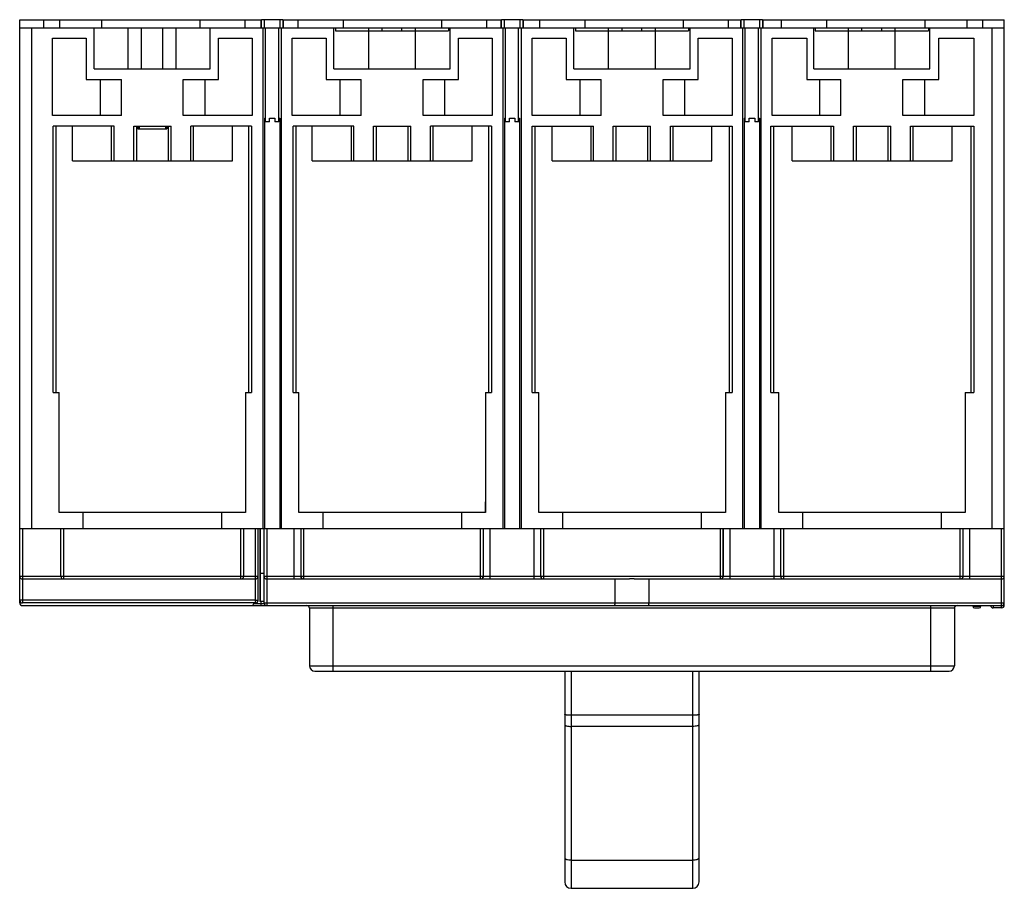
# Model space of a CAD drawing. Header units: millimetres. Extents: x 25 to 210, y 84 to 247.
import ezdxf

# ---------------------------------------------------------------- set-up
doc = ezdxf.new("R2010")
doc.units = ezdxf.units.MM
doc.header["$LTSCALE"] = 21.526205
doc.layers.get('0').update_dxf_attribs({"linetype": 'CONTINUOUS'})

msp = doc.modelspace()

# ---------------------------------------------------------------- linework, layer by layer
at = {"color": 7, "linetype": 'Continuous'}
for p, q in [((24.81, 138.46), (24.81, 247.46)), ((24.81, 247.46), (70.11, 247.46)), ((24.81, 245.96), (209.51, 245.96)), ((27.06, 151.96), (27.06, 245.96)), ((29.32, 245.96), (29.32, 247.46)), ((32.25, 247.46), (32.25, 245.96)), ((38.76, 238.26), (38.76, 245.96)), ((40.2, 245.96), (40.2, 247.46)), ((45.15, 238.26), (45.15, 245.96)), ((47.66, 238.26), (47.66, 245.96)), ((51.66, 238.26), (51.66, 245.96)), ((54.18, 238.26), (54.18, 245.96)), ((58.59, 247.46), (58.59, 245.96)), ((60.56, 238.26), (60.56, 245.96)), ((67.1, 245.96), (67.1, 247.46)), ((70.11, 245.96), (70.11, 247.46)), ((70.16, 245.96), (70.16, 247.46)), ((74.16, 247.46), (70.16, 247.46)), ((70.41, 245.96), (70.41, 151.96)), ((70.66, 247.46), (70.66, 245.96)), ((70.92, 228.26), (70.92, 245.96)), ((73.4, 228.26), (73.4, 245.96)), ((73.66, 245.96), (73.66, 247.46)), ((73.91, 151.96), (73.91, 245.96)), ((74.16, 247.46), (74.16, 245.96)), ((74.22, 247.46), (74.22, 245.96)), ((74.22, 247.46), (115.11, 247.46)), ((77.03, 245.96), (77.03, 247.46)), ((83.76, 238.26), (83.76, 245.96)), ((84.06, 245.96), (84.06, 245.36)), ((85.55, 245.96), (85.55, 247.46)), ((90.27, 238.26), (90.27, 245.96)), ((92.81, 245.36), (92.81, 245.96)), ((96.51, 245.36), (96.51, 245.96)), ((99.05, 238.26), (99.05, 245.96)), ((103.93, 247.46), (103.93, 245.96)), ((105.26, 245.96), (105.26, 245.36)), ((105.56, 238.26), (105.56, 245.96)), ((112.45, 245.96), (112.45, 247.46)), ((115.11, 245.96), (115.11, 247.46)), ((115.16, 245.96), (115.16, 247.46)), ((119.16, 247.46), (115.16, 247.46)), ((115.41, 245.96), (115.41, 151.96)), ((115.66, 247.46), (115.66, 245.96)), ((115.92, 228.26), (115.92, 245.96)), ((118.4, 228.26), (118.4, 245.96)), ((118.66, 245.96), (118.66, 247.46)), ((118.91, 151.96), (118.91, 245.96)), ((119.16, 247.46), (119.16, 245.96)), ((119.22, 247.46), (119.22, 245.96)), ((119.22, 247.46), (160.11, 247.46)), ((122.38, 245.96), (122.38, 247.46)), ((128.76, 238.26), (128.76, 245.96)), ((129.06, 245.96), (129.06, 245.36)), ((130.89, 245.96), (130.89, 247.46)), ((135.27, 238.26), (135.27, 245.96)), ((137.81, 245.36), (137.81, 245.96)), ((141.51, 245.36), (141.51, 245.96)), ((144.05, 238.26), (144.05, 245.96)), ((149.28, 247.46), (149.28, 245.96)), ((150.26, 245.96), (150.26, 245.36)), ((150.56, 238.26), (150.56, 245.96)), ((157.79, 245.96), (157.79, 247.46)), ((160.11, 245.96), (160.11, 247.46)), ((160.16, 245.96), (160.16, 247.46)), ((164.16, 247.46), (160.16, 247.46)), ((160.41, 245.96), (160.41, 151.96)), ((160.66, 247.46), (160.66, 245.96)), ((160.92, 228.26), (160.92, 245.96)), ((163.4, 228.26), (163.4, 245.96)), ((163.66, 245.96), (163.66, 247.46)), ((163.91, 151.96), (163.91, 245.96)), ((164.16, 247.46), (164.16, 245.96)), ((164.22, 247.46), (164.22, 245.96)), ((164.22, 247.46), (209.51, 247.46)), ((167.72, 245.96), (167.72, 247.46)), ((173.76, 238.26), (173.76, 245.96)), ((174.06, 245.96), (174.06, 245.36)), ((176.24, 245.96), (176.24, 247.46)), ((180.27, 238.26), (180.27, 245.96)), ((182.81, 245.36), (182.81, 245.96)), ((186.51, 245.36), (186.51, 245.96)), ((189.05, 238.26), (189.05, 245.96)), ((194.62, 247.46), (194.62, 245.96)), ((195.26, 245.96), (195.26, 245.36)), ((195.56, 238.26), (195.56, 245.96)), ((202.57, 245.96), (202.57, 247.46)), ((205.5, 245.96), (205.5, 247.46)), ((207.26, 151.96), (207.26, 245.96)), ((209.51, 137.54), (209.51, 247.46)), ((30.94, 229.46), (30.94, 243.96)), ((30.94, 243.96), (37.29, 243.96)), ((37.29, 243.96), (37.29, 236.26)), ((62.09, 236.26), (62.09, 243.96)), ((62.09, 243.96), (68.44, 243.96)), ((68.44, 243.96), (68.44, 229.46)), ((75.94, 229.46), (75.94, 243.96)), ((75.94, 243.96), (82.29, 243.96)), ((82.29, 243.96), (82.29, 236.26)), ((84.06, 245.36), (105.26, 245.36)), ((107.09, 236.26), (107.09, 243.96)), ((107.09, 243.96), (113.44, 243.96)), ((113.44, 243.96), (113.44, 229.46)), ((120.94, 229.46), (120.94, 243.96)), ((120.94, 243.96), (127.29, 243.96)), ((127.29, 243.96), (127.29, 236.26)), ((129.06, 245.36), (150.26, 245.36)), ((152.09, 236.26), (152.09, 243.96)), ((152.09, 243.96), (158.44, 243.96)), ((158.44, 243.96), (158.44, 229.46)), ((165.94, 229.46), (165.94, 243.96)), ((165.94, 243.96), (172.46, 243.96)), ((172.46, 243.96), (172.46, 236.26)), ((174.06, 245.36), (195.26, 245.36)), ((197.26, 236.26), (197.26, 243.96)), ((197.26, 243.96), (203.79, 243.96)), ((203.79, 243.96), (203.79, 229.46)), ((38.76, 238.26), (60.56, 238.26)), ((83.76, 238.26), (105.56, 238.26)), ((128.76, 238.26), (150.56, 238.26)), ((173.76, 238.26), (195.56, 238.26)), ((37.29, 236.26), (43.87, 236.26)), ((39.87, 236.26), (39.87, 229.46)), ((43.87, 229.46), (43.87, 236.26)), ((55.48, 229.46), (55.48, 236.26)), ((55.48, 236.26), (62.09, 236.26)), ((59.5, 236.26), (59.5, 229.46)), ((82.29, 236.26), (88.87, 236.26)), ((84.87, 236.26), (84.87, 229.46)), ((88.87, 229.46), (88.87, 236.26)), ((100.49, 229.46), (100.49, 236.26)), ((100.49, 236.26), (107.09, 236.26)), ((104.51, 236.26), (104.51, 229.46)), ((127.29, 236.26), (133.86, 236.26)), ((129.86, 236.26), (129.86, 229.46)), ((133.86, 229.46), (133.86, 236.26)), ((145.49, 229.46), (145.49, 236.26)), ((145.49, 236.26), (152.09, 236.26)), ((149.51, 236.26), (149.51, 229.46)), ((172.46, 236.26), (178.86, 236.26)), ((174.86, 236.26), (174.86, 229.46)), ((178.86, 229.46), (178.86, 236.26)), ((190.5, 229.46), (190.5, 236.26)), ((190.5, 236.26), (197.26, 236.26)), ((194.52, 236.26), (194.52, 229.46)), ((43.87, 229.46), (30.94, 229.46)), ((68.44, 229.46), (55.48, 229.46)), ((88.87, 229.46), (75.94, 229.46)), ((113.44, 229.46), (100.49, 229.46)), ((133.86, 229.46), (120.94, 229.46)), ((158.44, 229.46), (145.49, 229.46)), ((178.86, 229.46), (165.94, 229.46)), ((203.79, 229.46), (190.5, 229.46)), ((31.09, 177.46), (31.09, 227.46)), ((42.49, 227.46), (31.09, 227.46)), ((31.59, 227.46), (31.59, 177.46)), ((34.7, 220.96), (34.7, 227.46)), ((42.05, 220.96), (42.05, 227.46)), ((42.49, 220.96), (42.49, 227.46)), ((46.19, 227.46), (53.21, 227.46)), ((46.2, 220.96), (46.2, 227.46)), ((46.7, 227.46), (46.7, 220.96)), ((46.95, 226.96), (46.95, 227.46)), ((47.04, 226.96), (47.04, 227.46)), ((47.2, 227.46), (47.2, 226.96)), ((52.2, 226.96), (52.2, 227.46)), ((52.32, 226.96), (52.32, 227.46)), ((52.38, 227.46), (52.38, 226.96)), ((52.7, 220.96), (52.7, 227.46)), ((53.2, 220.96), (53.2, 227.46)), ((56.91, 220.96), (56.91, 227.46)), ((68.29, 227.46), (56.91, 227.46)), ((57.34, 227.46), (57.34, 220.96)), ((64.7, 220.96), (64.7, 227.46)), ((67.79, 177.46), (67.79, 227.46)), ((68.29, 227.46), (68.29, 177.46)), ((70.73, 228.96), (70.91, 228.96)), ((70.74, 228.96), (70.74, 151.96)), ((71.68, 228.26), (70.91, 228.26)), ((71.68, 228.26), (71.68, 228.96)), ((71.68, 228.96), (72.64, 228.96)), ((72.64, 228.96), (72.64, 228.26)), ((73.42, 228.26), (72.64, 228.26)), ((73.41, 228.26), (73.41, 228.96)), ((73.42, 228.96), (73.59, 228.96)), ((73.59, 228.96), (73.59, 151.96)), ((76.09, 177.46), (76.09, 227.46)), ((87.47, 227.46), (76.09, 227.46)), ((76.59, 227.46), (76.59, 177.46)), ((79.68, 220.96), (79.68, 227.46)), ((87.03, 220.96), (87.03, 227.46)), ((87.47, 220.96), (87.47, 227.46)), ((91.17, 227.46), (98.18, 227.46)), ((91.18, 220.96), (91.18, 227.46)), ((91.68, 227.46), (91.68, 220.96)), ((97.68, 220.96), (97.68, 227.46)), ((98.18, 220.96), (98.18, 227.46)), ((101.89, 220.96), (101.89, 227.46)), ((113.29, 227.46), (101.89, 227.46)), ((102.32, 227.46), (102.32, 220.96)), ((109.68, 220.96), (109.68, 227.46)), ((112.79, 177.46), (112.79, 227.46)), ((113.29, 227.46), (113.29, 177.46)), ((115.73, 228.96), (115.91, 228.96)), ((115.74, 228.96), (115.74, 151.96)), ((116.66, 228.26), (115.91, 228.26)), ((116.66, 228.26), (116.66, 228.96)), ((116.66, 228.96), (117.67, 228.96)), ((117.67, 228.96), (117.67, 228.26)), ((118.42, 228.26), (117.67, 228.26)), ((118.42, 228.96), (118.59, 228.96)), ((118.59, 228.96), (118.59, 151.96)), ((120.94, 177.46), (120.94, 227.46)), ((120.94, 227.46), (132.45, 227.46)), ((121.44, 227.46), (121.44, 177.46)), ((124.66, 220.96), (124.66, 227.46)), ((132.02, 220.96), (132.02, 227.46)), ((132.45, 220.96), (132.45, 227.46)), ((136.16, 220.96), (136.16, 227.46)), ((136.16, 227.46), (143.16, 227.46)), ((136.66, 227.46), (136.66, 220.96)), ((142.66, 220.96), (142.66, 227.46)), ((143.16, 220.96), (143.16, 227.46)), ((146.87, 220.96), (146.87, 227.46)), ((146.87, 227.46), (158.44, 227.46)), ((147.31, 227.46), (147.31, 220.96)), ((154.66, 220.96), (154.66, 227.46)), ((157.94, 177.46), (157.94, 227.46)), ((158.44, 227.46), (158.44, 177.46)), ((160.73, 228.96), (160.91, 228.96)), ((160.74, 228.96), (160.74, 151.96)), ((161.64, 228.26), (160.91, 228.26)), ((161.64, 228.26), (161.64, 228.96)), ((161.64, 228.96), (162.69, 228.96)), ((162.69, 228.96), (162.69, 228.26)), ((163.42, 228.26), (162.69, 228.26)), ((163.42, 228.96), (163.59, 228.96)), ((163.59, 228.96), (163.59, 151.96)), ((165.69, 177.46), (165.69, 227.46)), ((165.69, 227.46), (177.49, 227.46)), ((166.19, 227.46), (166.19, 177.46)), ((169.7, 220.96), (169.7, 227.46)), ((177.05, 220.96), (177.05, 227.46)), ((177.49, 227.46), (177.49, 220.96)), ((181.2, 220.96), (181.2, 227.46)), ((181.2, 227.46), (188.2, 227.46)), ((181.7, 227.46), (181.7, 220.96)), ((187.7, 220.96), (187.7, 227.46)), ((188.2, 220.96), (188.2, 227.46)), ((191.91, 227.46), (203.79, 227.46)), ((191.91, 220.96), (191.91, 227.46)), ((192.34, 227.46), (192.34, 220.96)), ((199.7, 220.96), (199.7, 227.46)), ((203.29, 177.46), (203.29, 227.46)), ((203.79, 227.46), (203.79, 177.46)), ((46.95, 226.96), (52.38, 226.96)), ((34.7, 220.96), (64.7, 220.96)), ((79.68, 220.96), (109.68, 220.96)), ((124.66, 220.96), (154.66, 220.96)), ((169.7, 220.96), (199.7, 220.96)), ((31.09, 177.46), (32.19, 177.46)), ((32.19, 154.96), (32.19, 177.46)), ((67.19, 177.46), (67.19, 154.96)), ((67.19, 177.46), (68.29, 177.46)), ((76.09, 177.46), (77.19, 177.46)), ((77.19, 154.96), (77.19, 177.46)), ((112.19, 177.46), (112.19, 154.96)), ((112.19, 177.46), (113.29, 177.46)), ((120.94, 177.46), (122.19, 177.46)), ((122.19, 154.96), (122.19, 177.46)), ((157.19, 177.46), (158.44, 177.46)), ((157.19, 177.46), (157.19, 154.96)), ((165.69, 177.46), (167.19, 177.46)), ((167.19, 154.96), (167.19, 177.46)), ((202.19, 177.46), (203.79, 177.46)), ((202.19, 177.46), (202.19, 154.96)), ((112.18, 156.96), (112.12, 156.96)), ((112.12, 156.96), (112.12, 154.96)), ((67.19, 154.96), (32.19, 154.96)), ((36.66, 154.96), (36.66, 151.96)), ((62.66, 154.96), (62.66, 151.96)), ((112.19, 154.96), (77.19, 154.96)), ((81.66, 154.96), (81.66, 151.96)), ((107.66, 154.96), (107.66, 151.96)), ((157.19, 154.96), (122.19, 154.96)), ((126.66, 154.96), (126.66, 151.96)), ((152.66, 154.96), (152.66, 151.96)), ((202.19, 154.96), (167.19, 154.96)), ((171.66, 154.96), (171.66, 151.96)), ((197.66, 154.96), (197.66, 151.96)), ((24.81, 151.96), (209.51, 151.96)), ((25.31, 151.96), (25.31, 137.96)), ((32.51, 142.96), (32.51, 151.96)), ((33.01, 151.96), (33.01, 142.46)), ((66.31, 142.46), (66.31, 151.96)), ((66.81, 151.96), (66.81, 142.96)), ((69.01, 138.46), (69.01, 151.96)), ((69.51, 138.36), (69.51, 151.96)), ((69.82, 151.96), (69.82, 138.26)), ((69.94, 151.96), (69.94, 138.26)), ((70.65, 137.96), (70.65, 151.96)), ((71.15, 151.96), (71.15, 137.46)), ((76.32, 142.46), (76.32, 151.96)), ((77.52, 151.96), (77.52, 142.96)), ((77.58, 142.96), (77.58, 151.96)), ((78.07, 151.96), (78.07, 142.46)), ((111.25, 142.46), (111.25, 151.96)), ((111.75, 151.96), (111.75, 142.96)), ((111.8, 142.96), (111.8, 151.96)), ((113, 151.96), (113, 142.46)), ((121.32, 142.46), (121.32, 151.96)), ((122.52, 151.96), (122.52, 142.96)), ((122.58, 142.96), (122.58, 151.96)), ((123.07, 151.96), (123.07, 142.46)), ((156.25, 142.46), (156.25, 151.96)), ((156.75, 151.96), (156.75, 142.96)), ((156.8, 142.96), (156.8, 151.96)), ((158, 151.96), (158, 142.46)), ((166.32, 142.46), (166.32, 151.96)), ((167.52, 151.96), (167.52, 142.96)), ((167.58, 142.96), (167.58, 151.96)), ((168.07, 151.96), (168.07, 142.46)), ((201.25, 142.46), (201.25, 151.96)), ((201.75, 151.96), (201.75, 142.96)), ((201.8, 142.96), (201.8, 151.96)), ((203, 151.96), (203, 142.46)), ((209.01, 137.46), (209.01, 151.96)), ((24.81, 142.96), (69.51, 142.96)), ((25.31, 142.46), (69.01, 142.46)), ((70.64, 143.46), (69.94, 143.46)), ((70.65, 142.96), (77.52, 142.96)), ((71.15, 142.46), (78.02, 142.46)), ((77.58, 142.96), (111.75, 142.96)), ((78.07, 142.46), (111.25, 142.46)), ((111.3, 142.46), (123.02, 142.46)), ((111.8, 142.96), (122.52, 142.96)), ((122.58, 142.96), (201.75, 142.96)), ((123.07, 142.46), (139.22, 142.46)), ((136.51, 137.96), (136.51, 142.46)), ((140.1, 142.46), (139.22, 142.46)), ((140.1, 142.46), (156.25, 142.46)), ((142.81, 142.46), (142.81, 137.96)), ((156.3, 142.46), (168.02, 142.46)), ((168.07, 142.46), (201.25, 142.46)), ((201.3, 142.46), (209.01, 142.46)), ((201.8, 142.96), (209.51, 142.96)), ((24.8, 137.96), (24.8, 138.46)), ((24.8, 138.26), (24.84, 138.26)), ((69.01, 138.46), (24.81, 138.46)), ((25.3, 137.46), (209.01, 137.46)), ((69.11, 137.96), (25.31, 137.96)), ((68.71, 137.86), (70.65, 137.86)), ((68.72, 137.86), (68.72, 137.96)), ((69.5, 138.26), (69.5, 138.26)), ((70.64, 138.26), (69.82, 138.26)), ((70.02, 138.26), (70.02, 137.46)), ((70.65, 137.96), (209.51, 137.96)), ((79.17, 136.96), (79.17, 126.16)), ((200.15, 136.96), (79.17, 136.96)), ((83.56, 137.46), (83.56, 125.16)), ((195.75, 125.16), (195.75, 137.46)), ((200.15, 136.96), (200.15, 126.16)), ((203.61, 137.34), (203.61, 137.46)), ((203.61, 137.34), (205.11, 137.34)), ((203.91, 137.04), (204.81, 137.04)), ((205.11, 137.46), (205.11, 137.34)), ((207.41, 137.46), (207.41, 137.04)), ((209.01, 137.04), (207.41, 137.04)), ((209.01, 137.04), (209.01, 137.41)), ((209.28, 137.54), (209.51, 137.54)), ((79.17, 126.16), (200.15, 126.16)), ((80.17, 125.16), (199.15, 125.16)), ((127.05, 125.16), (127.05, 85.59)), ((128.25, 125.16), (128.25, 84.39)), ((151.05, 84.39), (151.05, 125.16)), ((152.25, 85.59), (152.25, 125.16)), ((151.05, 116.89), (128.25, 116.89)), ((151.05, 114.79), (128.25, 114.79)), ((128.25, 89.7), (151.05, 89.7)), ((128.25, 84.39), (151.05, 84.39))]:
    msp.add_line(p, q, dxfattribs=at)
for centre, radius, start, end in [((25.31, 142.96), 0.5, 180, 270), ((33.01, 142.96), 0.5, 180, 270), ((66.31, 142.96), 0.5, 270, 360), ((69.01, 142.96), 0.5, 270.0001, 0.0004), ((71.15, 142.96), 0.5, 180.0003, 270), ((78.02, 142.96), 0.5, 179.9778, 270.0134), ((78.07, 142.96), 0.5, 179.9778, 270.0134), ((111.25, 142.96), 0.5, 269.9865, 0.0221), ((123.02, 142.96), 0.5, 179.9778, 270.0134), ((123.07, 142.96), 0.5, 179.9778, 270.0134), ((156.25, 142.96), 0.5, 269.9865, 0.0221), ((168.02, 142.96), 0.5, 179.9778, 270.0134), ((168.07, 142.96), 0.5, 179.9778, 270.0134), ((201.25, 142.96), 0.5, 269.9865, 0.0221), ((209.01, 142.96), 0.5, 270.0013, 360), ((25.3, 137.96), 0.5, 180, 270), ((25.31, 138.46), 0.5, 180, 270), ((68.32, 137.86), 0.4, 270, 0.0004), ((69.11, 138.36), 0.4, 270, 0.0004), ((71.14, 137.96), 0.5, 180.0003, 269.9968), ((78.67, 136.96), 0.5, 0, 90), ((200.65, 136.96), 0.5, 90, 180), ((203.91, 137.34), 0.3, 180, 270), ((204.81, 137.34), 0.3, 270, 360), ((207.41, 137.54), 0.5, 189.1478, 270), ((209.01, 137.96), 0.5, 270, 360), ((209.01, 137.54), 0.5, 270, 360), ((80.16, 126.16), 1, 180, 270), ((199.15, 126.16), 1, 270, 360), ((128.25, 85.59), 1.2, 180, 270), ((151.05, 85.59), 1.2, 270, 360)]:
    msp.add_arc(centre, radius, start, end, dxfattribs=at)
for points in [[(111.3, 142.46), (111.39, 142.46), (111.48, 142.48), (111.55, 142.53)], [(156.3, 142.46), (156.39, 142.46), (156.48, 142.48), (156.55, 142.53)], [(201.3, 142.46), (201.39, 142.46), (201.48, 142.48), (201.55, 142.53)]]:
    msp.add_open_spline(points, degree=3, dxfattribs=at)
for points, knots in [([(111.55, 142.53), (111.63, 142.57), (111.75, 142.7), (111.8, 142.87), (111.8, 142.96)], [0, 0, 0, 0, 0.499984, 1, 1, 1, 1]), ([(156.55, 142.53), (156.63, 142.57), (156.75, 142.7), (156.8, 142.87), (156.8, 142.96)], [0, 0, 0, 0, 0.499984, 1, 1, 1, 1]), ([(201.55, 142.53), (201.63, 142.57), (201.75, 142.7), (201.8, 142.87), (201.8, 142.96)], [0, 0, 0, 0, 0.499984, 1, 1, 1, 1]), ([(69.11, 137.96), (69.11, 137.96), (69.11, 137.97), (69.11, 137.97), (69.11, 137.98), (69.1, 138.01), (69.09, 138.05), (69.08, 138.11), (69.07, 138.19), (69.04, 138.31), (69.02, 138.4), (69.01, 138.46)], [0, 0, 0, 0, 0.004962, 0.019623, 0.043794, 0.077281, 0.170665, 0.295715, 0.447478, 0.620153, 1, 1, 1, 1]), ([(69.51, 138.36), (69.51, 138.36), (69.51, 138.36), (69.5, 138.36), (69.49, 138.37), (69.46, 138.37), (69.42, 138.38), (69.36, 138.39), (69.28, 138.41), (69.17, 138.43), (69.07, 138.45), (69.01, 138.46)], [0, 0, 0, 0, 0.00497, 0.019689, 0.043891, 0.077308, 0.17063, 0.295853, 0.447777, 0.620885, 1, 1, 1, 1]), ([(136.39, 137.46), (136.41, 137.46), (136.45, 137.51), (136.5, 137.68), (136.51, 137.84), (136.51, 137.96)], [0, 0, 0, 0, 0.111887, 0.326372, 1, 1, 1, 1]), ([(142.93, 137.46), (142.91, 137.46), (142.87, 137.51), (142.82, 137.68), (142.81, 137.84), (142.81, 137.96)], [0, 0, 0, 0, 0.111819, 0.326309, 1, 1, 1, 1]), ([(128.25, 116.89), (128.11, 116.89), (127.89, 116.89), (127.6, 116.9), (127.42, 116.92), (127.26, 116.93), (127.15, 116.95), (127.09, 116.96), (127.05, 116.98), (127.05, 116.99)], [0, 0, 0, 0, 0.364128, 0.541409, 0.699998, 0.82887, 0.922203, 0.977342, 1, 1, 1, 1]), ([(152.25, 116.99), (152.25, 116.98), (152.22, 116.96), (152.16, 116.95), (152.04, 116.93), (151.89, 116.92), (151.7, 116.9), (151.42, 116.89), (151.2, 116.89), (151.05, 116.89)], [0, 0, 0, 0, 0.022658, 0.077797, 0.17113, 0.300002, 0.458591, 0.635872, 1, 1, 1, 1]), ([(127.05, 115.05), (127.05, 115.01), (127.14, 114.95), (127.26, 114.9), (127.48, 114.84), (127.81, 114.8), (128.1, 114.79), (128.25, 114.79)], [0, 0, 0, 0, 0.106759, 0.20118, 0.322979, 0.634636, 1, 1, 1, 1]), ([(152.25, 115.05), (152.25, 115.01), (152.16, 114.95), (152.04, 114.9), (151.82, 114.84), (151.49, 114.8), (151.21, 114.79), (151.05, 114.79)], [0, 0, 0, 0, 0.106744, 0.201166, 0.322968, 0.634631, 1, 1, 1, 1]), ([(127.05, 90.12), (127.05, 90.06), (127.13, 89.96), (127.26, 89.88), (127.48, 89.8), (127.81, 89.73), (128.1, 89.71), (128.25, 89.71)], [0, 0, 0, 0, 0.136414, 0.235171, 0.356227, 0.655321, 1, 1, 1, 1]), ([(151.05, 89.71), (151.21, 89.71), (151.49, 89.73), (151.83, 89.8), (152.04, 89.88), (152.18, 89.96), (152.25, 90.06), (152.25, 90.12)], [0, 0, 0, 0, 0.344679, 0.643773, 0.764829, 0.863586, 1, 1, 1, 1])]:
    msp.add_open_spline(points, degree=3, knots=knots, dxfattribs=at)

doc.saveas('drawing.dxf')
